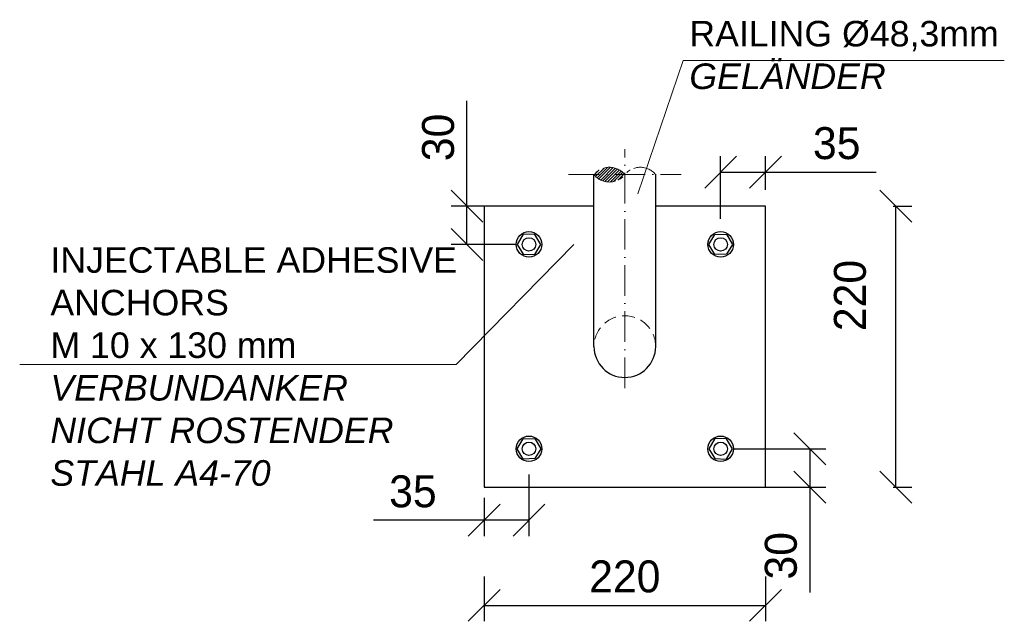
# Model space of a CAD drawing. Header units: millimetres. Extents: x 58700 to 76644, y 967 to 11123.
# Tile 5 of 256: x 60283 to 61054, y 8386 to 8857. Entities that reach past the tile are written whole.
import ezdxf

# ---------------------------------------------------------------- set-up
doc = ezdxf.new("R2010")
doc.units = ezdxf.units.MM
for name, pattern in [('ACAD_ISO10W100', [18, 12, -3, 0, -3]), ('JIS_02_2.0', [3, 2, -1]), ('MITTE2', [28.575, 19.05, -3.175, 3.175, -3.175])]:
    doc.linetypes.add(name, pattern=pattern)
doc.layers.add('Bemaßung', color=7, linetype='Continuous', lineweight=13)
doc.styles.add('LBB3.5M1000', font='isocp.shx', dxfattribs={"height": 3.5})
doc.dimstyles.new('DIN', dxfattribs={"dimtxt": 2.5, "dimasz": 2.5, "dimexe": 1.25, "dimexo": 0.625, "dimtad": 1, "dimtih": 1, "dimdec": 4, "dimdsep": 46, "dimlunit": 6, "dimtxsty": 'Standard', "dimcen": 2.5, "dimadec": 0, "dimazin": 0, "dimtfac": 1, "dimtdec": 4, "dimtmove": 0, "dimatfit": 3, "dimfxl": 0, "dimtvp": 1, "dimtolj": 1, "dimtzin": 0, "dimarcsym": 0})

# ---------------------------------------------------------------- blocks, each defined once
blk = doc.blocks.new('_Oblique')
at = {"color": 0, "linetype": 'ByBlock', "lineweight": -2}
blk.add_line((-0.5, -0.5), (0.5, 0.5), dxfattribs=at)
blk = doc.blocks.new('*D32')
at = {"layer": 'Bemaßung', "color": 0, "lineweight": -2, "transparency": 16777216}
for p, q in [((60647.06, 8421.38), (60647.06, 8386.33)), ((60867.06, 8421.38), (60867.06, 8386.33)), ((60647.06, 8398.83), (60867.06, 8398.83))]:
    blk.add_line(p, q, dxfattribs=at)
at = {"layer": 'DEFPOINTS', "color": 0, "transparency": 16777216}
for p in [(60647.06, 8491.38), (60867.06, 8491.38), (60867.06, 8398.83)]:
    blk.add_point(p, dxfattribs=at)
at = {"layer": 'Bemaßung', "color": 0, "lineweight": -2, "transparency": 16777216, "xscale": 25, "yscale": 25, "zscale": 25, "rotation": 180}
blk.add_blockref('_Oblique', (60647.06, 8398.83), dxfattribs=at)
at = {"layer": 'Bemaßung', "color": 0, "lineweight": -2, "transparency": 16777216, "xscale": 25, "yscale": 25, "zscale": 25}
blk.add_blockref('_Oblique', (60867.06, 8398.83), dxfattribs=at)
at = {"layer": 'Bemaßung', "color": 0, "transparency": 16777216, "insert": (60757.06, 8421.33), "char_height": 25, "attachment_point": 5}
blk.add_mtext('\\A1;220', dxfattribs=at)
blk = doc.blocks.new('*D33')
at = {"layer": 'Bemaßung', "color": 0, "lineweight": -2, "transparency": 16777216}
for p, q in [((60633.53, 8711.38), (60633.53, 8793.88)), ((60672.06, 8711.38), (60621.03, 8711.38)), ((60633.53, 8681.38), (60633.53, 8711.38)), ((60672.06, 8681.38), (60621.03, 8681.38))]:
    blk.add_line(p, q, dxfattribs=at)
at = {"layer": 'DEFPOINTS', "color": 0, "transparency": 16777216}
for p in [(60633.53, 8711.38), (60682.06, 8711.38), (60682.06, 8681.38)]:
    blk.add_point(p, dxfattribs=at)
at = {"layer": 'Bemaßung', "color": 0, "lineweight": -2, "transparency": 16777216, "xscale": 25, "yscale": 25, "zscale": 25}
for p, rotation in [((60633.53, 8711.38), 90), ((60633.53, 8681.38), 270)]:
    blk.add_blockref('_Oblique', p, dxfattribs=dict(at, rotation=rotation))
at = {"layer": 'Bemaßung', "color": 0, "transparency": 16777216, "insert": (60611.03, 8765.13), "char_height": 25, "attachment_point": 5, "rotation": 90}
blk.add_mtext('\\A1;30', dxfattribs=at)
blk = doc.blocks.new('*D34')
at = {"layer": 'Bemaßung', "color": 0, "lineweight": -2, "transparency": 16777216}
for p, q in [((60842.06, 8521.38), (60914.31, 8521.38)), ((60901.81, 8521.38), (60901.81, 8491.38)), ((60842.06, 8491.38), (60914.31, 8491.38)), ((60901.81, 8491.38), (60901.81, 8408.88))]:
    blk.add_line(p, q, dxfattribs=at)
at = {"layer": 'DEFPOINTS', "color": 0, "transparency": 16777216}
for p in [(60832.06, 8521.38), (60832.06, 8491.38), (60901.81, 8491.38)]:
    blk.add_point(p, dxfattribs=at)
at = {"layer": 'Bemaßung', "color": 0, "lineweight": -2, "transparency": 16777216, "xscale": 25, "yscale": 25, "zscale": 25}
for p, rotation in [((60901.81, 8521.38), 90), ((60901.81, 8491.38), 270)]:
    blk.add_blockref('_Oblique', p, dxfattribs=dict(at, rotation=rotation))
at = {"layer": 'Bemaßung', "color": 0, "transparency": 16777216, "insert": (60879.31, 8437.63), "char_height": 25, "attachment_point": 5, "rotation": 90}
blk.add_mtext('\\A1;30', dxfattribs=at)
blk = doc.blocks.new('*D35')
at = {"layer": 'Bemaßung', "color": 0, "lineweight": -2, "transparency": 16777216}
for p, q in [((60967.06, 8711.38), (60981.73, 8711.38)), ((60969.23, 8491.38), (60969.23, 8711.38)), ((60967.06, 8491.38), (60981.73, 8491.38))]:
    blk.add_line(p, q, dxfattribs=at)
at = {"layer": 'DEFPOINTS', "color": 0, "transparency": 16777216}
for p in [(60867.06, 8711.38), (60969.23, 8711.38), (60867.06, 8491.38)]:
    blk.add_point(p, dxfattribs=at)
at = {"layer": 'Bemaßung', "color": 0, "lineweight": -2, "transparency": 16777216, "xscale": 25, "yscale": 25, "zscale": 25}
for p, rotation in [((60969.23, 8711.38), 90), ((60969.23, 8491.38), 270)]:
    blk.add_blockref('_Oblique', p, dxfattribs=dict(at, rotation=rotation))
at = {"layer": 'Bemaßung', "color": 0, "transparency": 16777216, "insert": (60933.39, 8641.38), "char_height": 25, "attachment_point": 5, "rotation": 90}
blk.add_mtext('\\A1;220', dxfattribs=at)
blk = doc.blocks.new('*D110')
at = {"layer": 'Bemaßung', "color": 0, "lineweight": -2, "transparency": 16777216}
for p, q in [((60682.06, 8501.38), (60682.06, 8452.91)), ((60647.06, 8483.03), (60647.06, 8452.91)), ((60647.06, 8465.41), (60560.39, 8465.41)), ((60682.06, 8465.41), (60647.06, 8465.41))]:
    blk.add_line(p, q, dxfattribs=at)
at = {"layer": 'DEFPOINTS', "color": 0, "transparency": 16777216}
for p in [(60682.06, 8521.38), (60647.06, 8503.03), (60647.06, 8465.41)]:
    blk.add_point(p, dxfattribs=at)
at = {"layer": 'Bemaßung', "color": 0, "lineweight": -2, "transparency": 16777216, "xscale": 25, "yscale": 25, "zscale": 25, "rotation": 180}
blk.add_blockref('_Oblique', (60647.06, 8465.41), dxfattribs=at)
at = {"layer": 'Bemaßung', "color": 0, "lineweight": -2, "transparency": 16777216, "xscale": 25, "yscale": 25, "zscale": 25}
blk.add_blockref('_Oblique', (60682.06, 8465.41), dxfattribs=at)
at = {"layer": 'Bemaßung', "color": 0, "transparency": 16777216, "insert": (60591.23, 8487.91), "char_height": 25, "attachment_point": 5}
blk.add_mtext('\\A1;35', dxfattribs=at)
blk = doc.blocks.new('*D111')
at = {"layer": 'Bemaßung', "color": 0, "lineweight": -2, "transparency": 16777216}
for p, q in [((60832.06, 8701.38), (60832.06, 8750.48)), ((60867.06, 8724.17), (60867.06, 8750.48)), ((60832.06, 8737.98), (60867.06, 8737.98)), ((60867.06, 8737.98), (60953.73, 8737.98))]:
    blk.add_line(p, q, dxfattribs=at)
at = {"layer": 'DEFPOINTS', "color": 0, "transparency": 16777216}
for p in [(60832.06, 8737.98), (60867.06, 8704.17), (60832.06, 8681.38)]:
    blk.add_point(p, dxfattribs=at)
at = {"layer": 'Bemaßung', "color": 0, "lineweight": -2, "transparency": 16777216, "xscale": 25, "yscale": 25, "zscale": 25, "rotation": 180}
blk.add_blockref('_Oblique', (60832.06, 8737.98), dxfattribs=at)
at = {"layer": 'Bemaßung', "color": 0, "lineweight": -2, "transparency": 16777216, "xscale": 25, "yscale": 25, "zscale": 25}
blk.add_blockref('_Oblique', (60867.06, 8737.98), dxfattribs=at)
at = {"layer": 'Bemaßung', "color": 0, "transparency": 16777216, "insert": (60922.89, 8760.48), "char_height": 25, "attachment_point": 5}
blk.add_mtext('\\A1;35', dxfattribs=at)

msp = doc.modelspace()

# ---------------------------------------------------------------- hatches: boundary and pattern name
at = {"linetype": 'MITTE2', "lineweight": 9}
h = msp.add_hatch(dxfattribs=at)
h.set_pattern_fill('ANSI31', color=253, scale=0.5)
h.set_pattern_definition([(45, (-1e-11, -102.7242), (-1.122532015, 1.122532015), [])])
h.paths.add_polyline_path([(60732.91085, 8735.99256), (60757.06085, 8735.99256, 0.478113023)])
h.paths.add_polyline_path([(60757.06085, 8735.99256), (60732.91085, 8735.99256, 0.478113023)])

# ---------------------------------------------------------------- linework, layer by layer
at = {"color": 0, "lineweight": 9}
msp.add_line((60802.65263, 8825.22438, -475.00001), (60767.30005, 8720.96192), dxfattribs=at)
at = {"linetype": 'ACAD_ISO10W100', "lineweight": 18, "ltscale": 2}
for p, q in [((60757.06085, 8568.96765), (60757.06085, 8755.99256)), ((60712.91085, 8735.99256), (60801.21085, 8735.99256))]:
    msp.add_line(p, q, dxfattribs=at)
for p, q in [((60732.91085, 8601.38436), (60732.91085, 8735.99256)), ((60781.21085, 8601.38436), (60781.21085, 8735.99256))]:
    msp.add_line(p, q)
at = {"color": 0, "lineweight": 9, "elevation": -475.00001}
for points in [[(60802.65263, 8825.22438), (61054.05365, 8825.22438)], [(60283.47329, 8587.35138), (60625.19042, 8587.35138)]]:
    msp.add_lwpolyline(points, dxfattribs=at)
msp.add_lwpolyline([(60732.91085, 8711.38436), (60647.06085, 8711.38436), (60647.06085, 8491.38436), (60867.06085, 8491.38436), (60867.06085, 8711.38436), (60781.21085, 8711.38436)])
for points in [[(60691.29846, 8681.38436), (60686.51085, 8689.09199), (60677.44205, 8689.38436), (60672.82325, 8681.38436), (60677.61085, 8673.67674), (60686.67965, 8673.38436)], [(60822.82325, 8681.38436), (60827.61085, 8689.09199), (60836.67965, 8689.38436), (60841.29846, 8681.38436), (60836.51085, 8673.67674), (60827.44205, 8673.38436)], [(60691.29846, 8521.38436), (60686.51085, 8513.67674), (60677.44205, 8513.38436), (60672.82325, 8521.38436), (60677.61085, 8529.09199), (60686.67965, 8529.38436)], [(60822.82325, 8521.38436), (60827.61085, 8513.67674), (60836.67965, 8513.38436), (60841.29846, 8521.38436), (60836.51085, 8529.09199), (60827.44205, 8529.38436)]]:
    msp.add_lwpolyline(points, close=True)
for centre, radius in [((60682.06085, 8681.38436), 10), ((60682.06085, 8681.38436), 5.25), ((60832.06085, 8681.38436), 10), ((60832.06085, 8681.38436), 5.25), ((60682.06085, 8521.38436), 10), ((60832.06085, 8521.38436), 10), ((60682.06085, 8521.38436), 5.25), ((60832.06085, 8521.38436), 5.25)]:
    msp.add_circle(centre, radius)
at = {"color": 253, "linetype": 'MITTE2', "lineweight": 9}
for centre, start, end in [((60744.98585, 8726.2514), 38.89385859, 141.10614141), ((60769.13585, 8726.2514), 38.89385859, 141.10614141), ((60744.98585, 8745.73372), 218.89385859, 321.10614141)]:
    msp.add_arc(centre, 15.51437, start, end, dxfattribs=at)
at = {"color": 253, "linetype": 'JIS_02_2.0', "lineweight": 9, "ltscale": 5}
msp.add_arc((60757.06085, 8601.38436), 24.15, 0, 180, dxfattribs=at)
msp.add_arc((60757.06085, 8601.38436), 24.15, 180, 0)
at = {"layer": 'Bemaßung'}
msp.add_line((60625.19042, 8587.35138, -475.00001), (60717.06085, 8681.38436), dxfattribs=at)

# ---------------------------------------------------------------- texts
at = {"color": 0, "char_height": 20, "attachment_point": 1, "style": 'LBB3.5M1000'}
for s, insert, width in [('{\\fArial|b0|i0|c0|p34;RAILING %%C48,3mm\\P\\fArial|b0|i1|c0|p34;GELÄNDER}', (60807.54183, 8856.37302, -475.00001), 454.7192582), ('{\\fArial|b0|i0|c0|p34;INJECTABLE ADHESIVE\\PANCHORS\\PM 10 x 130 mm\\P\\fArial|b0|i1|c0|p34;VERBUNDANKER \\PNICHT ROSTENDER \\PSTAHL A4-70}', (60307.49349, 8679.16907), 373.1897138)]:
    msp.add_mtext(s, dxfattribs=dict(at, insert=insert, width=width))

# ---------------------------------------------------------------- dimensions: what is measured, and where the dimension line sits
at = {"layer": 'Bemaßung'}
for base, p1, p2, angle, override, picture, middle in [((60633.52623, 8711.38436), (60682.06085, 8681.38436), (60682.06085, 8711.38436), 90, {"dimscale": 10, "dimexo": 1, "dimgap": 1, "dimblk1": 'Oblique', "dimblk2": 'Oblique', "dimsah": 1}, '*D33', (60611.02623, 8765.13436)), ((60647.06085, 8465.41038), (60682.06085, 8521.38436), (60647.06085, 8503.02567), 180, {"dimscale": 10, "dimexo": 2, "dimgap": 1, "dimblk1": 'Oblique', "dimblk2": 'Oblique', "dimsah": 1}, '*D110', (60591.22752, 8487.91038))]:
    dim = msp.add_linear_dim(base=base, p1=p1, p2=p2, angle=angle, dimstyle='DIN', override=override, dxfattribs=at)
    dim.commit()
    dim.dimension.update_dxf_attribs({"geometry": picture, "text_midpoint": middle})
for base, p1, p2, angle, override, picture, middle in [((60832.06085, 8737.97999), (60867.06085, 8704.16817), (60832.06085, 8681.38436), 180, {"dimscale": 10, "dimexo": 2, "dimgap": 1, "dimblk1": 'Oblique', "dimblk2": 'Oblique', "dimsah": 1}, '*D111', (60922.89418, 8737.97999)), ((60969.23098, 8711.38436), (60867.06085, 8491.38436), (60867.06085, 8711.38436), 90, {"dimscale": 10, "dimexo": 10, "dimgap": 1, "dimblk1": 'Oblique', "dimblk2": 'Oblique', "dimsah": 1, "dimtmove": 2}, '*D35', (60933.38526, 8641.38436)), ((60901.80663, 8491.38436), (60832.06085, 8521.38436), (60832.06085, 8491.38436), 90, {"dimscale": 10, "dimexo": 1, "dimgap": 1, "dimblk1": 'Oblique', "dimblk2": 'Oblique', "dimsah": 1}, '*D34', (60901.80663, 8437.63436))]:
    dim = msp.add_linear_dim(base=base, p1=p1, p2=p2, angle=angle, dimstyle='DIN', override=override, dxfattribs=at)
    dim.commit()
    dim.dimension.update_dxf_attribs({"geometry": picture, "text_midpoint": middle, "dimtype": 160})
dim = msp.add_linear_dim(base=(60867.06085, 8398.83334), p1=(60647.06085, 8491.38436), p2=(60867.06085, 8491.38436), dimstyle='DIN', override={"dimscale": 10, "dimexo": 7, "dimgap": 1, "dimblk1": 'Oblique', "dimblk2": 'Oblique', "dimsah": 1, "dimtmove": 2}, dxfattribs=at)
dim.commit()
dim.dimension.update_dxf_attribs({"geometry": '*D32', "text_midpoint": (60757.06085, 8421.33334)})

doc.saveas('drawing.dxf')
